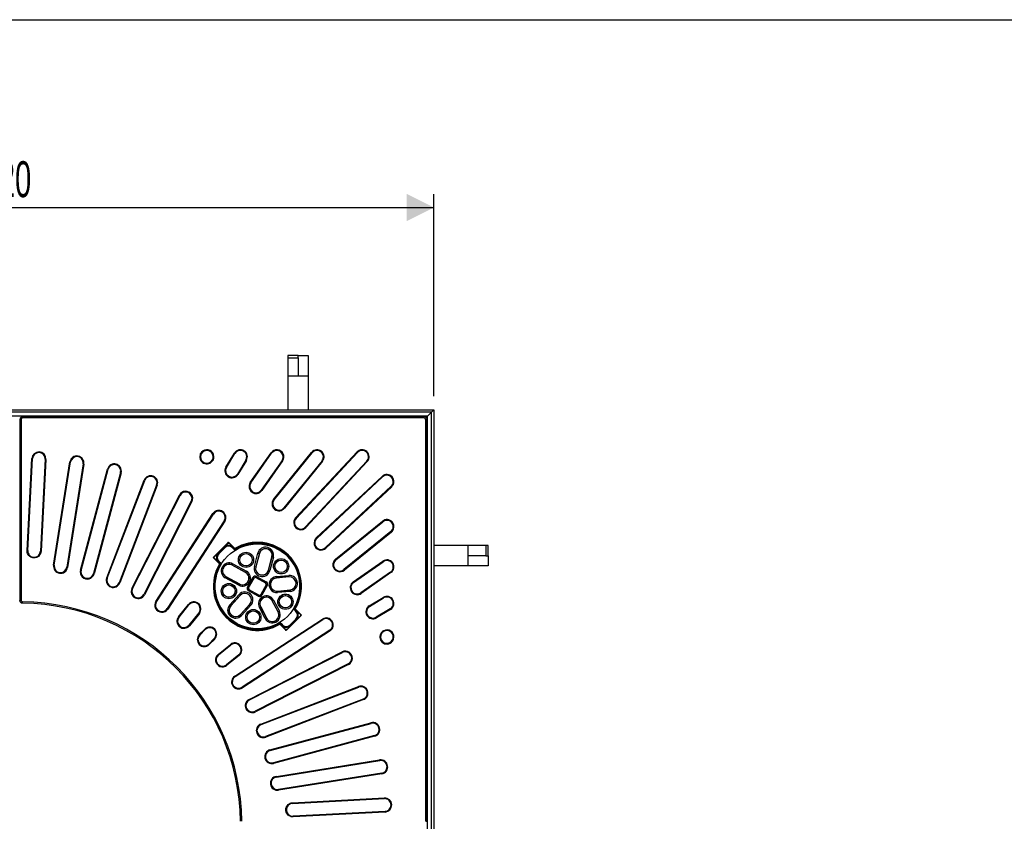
# Model space of a CAD drawing. Header units: millimetres. Extents: x 200 to 5740, y 200 to 4000.
# Tile 5 of 38: x 1630 to 3080, y 2820 to 4000. Entities that reach past the tile are written whole.
import ezdxf

# ---------------------------------------------------------------- set-up
doc = ezdxf.new("R2010")
doc.units = ezdxf.units.MM
doc.header["$LTSCALE"] = 20
doc.layers.add('FORMAT', color=7, linetype='Continuous')
doc.styles.add('SLDTEXTSTYLE0', font='TXT', dxfattribs={"width": 0.605})
doc.dimstyles.new('SLDDIMSTYLE0', dxfattribs={"dimtxt": 51.366374, "dimasz": 40, "dimexe": 0, "dimexo": 0.0625, "dimgap": 12.841593, "dimtad": 1, "dimrnd": 1e-09, "dimzin": 12, "dimdsep": 46, "dimtxsty": 'SLDTEXTSTYLE0', "dimsah": 1, "dimcen": 0.09, "dimadec": 0, "dimazin": 3, "dimtfac": 1, "dimtofl": 0, "dimtmove": 0, "dimatfit": 3, "dimfxl": 1, "dimfrac": 2, "dimtolj": 1, "dimtzin": 12, "dimarcsym": 0})

# ---------------------------------------------------------------- blocks, each defined once
blk = doc.blocks.new('_D')
at = {"layer": 'FORMAT'}
for p, q in [((1019.8, 3445.7), (1019.8, 3743.3)), ((2239.8, 3445.7), (2239.8, 3743.3)), ((1019.8, 3723.5), (2239.8, 3723.5))]:
    blk.add_line(p, q, dxfattribs=at)
for points in [[(1019.8, 3723.5), (1059.8, 3703.5), (1059.8, 3743.5)], [(2239.8, 3723.5), (2199.8, 3743.5), (2199.8, 3703.5)]]:
    blk.add_solid(points, dxfattribs=at)
at = {"layer": 'FORMAT', "insert": (1551.4, 3791.7), "char_height": 52.92, "attachment_point": 1, "style": 'SLDTEXTSTYLE0'}
blk.add_mtext('1220', dxfattribs=at)

msp = doc.modelspace()

# ---------------------------------------------------------------- linework, layer by layer
at = {"color": 7, "linetype": 'Continuous', "lineweight": 25}
for p, q in [((2024.752, 3505.904), (2024.752, 3502.353)), ((2039.752, 3505.904), (2024.752, 3505.904)), ((2024.752, 3502.353), (2024.752, 3475.904)), ((2024.752, 3502.353), (2039.752, 3502.353)), ((2039.752, 3502.353), (2039.752, 3505.904)), ((2039.752, 3505.904), (2054.752, 3505.904)), ((2039.752, 3502.353), (2039.752, 3475.904)), ((2054.752, 3505.904), (2054.752, 3475.904)), ((2024.752, 3475.904), (2039.752, 3475.904)), ((2024.752, 3475.904), (2024.752, 3425.904)), ((2039.752, 3475.904), (2054.752, 3475.904)), ((2054.752, 3475.904), (2054.752, 3425.904)), ((1019.752, 3425.904), (2239.752, 3425.904)), ((2236.252, 3422.404), (1023.252, 3422.404)), ((2230.252, 3416.404), (2236.252, 3422.404)), ((2236.252, 3422.404), (2230.252, 3416.404)), ((2236.252, 3422.404), (2239.752, 3425.904)), ((2239.752, 3425.904), (2236.252, 3422.404)), ((2236.252, 2209.404), (2236.252, 3422.404)), ((2239.752, 3425.904), (2239.752, 2205.904)), ((2230.252, 3416.404), (1029.252, 3416.404)), ((1629.935, 3411.729), (1629.935, 3145.052)), ((1631.935, 3411.729), (1631.935, 3145.052)), ((2225.577, 3415.721), (1633.927, 3415.721)), ((2225.577, 3413.721), (1633.927, 3413.721)), ((2227.569, 2820.079), (2227.569, 3411.729)), ((2228.39, 3414.542), (2230.252, 3416.404)), ((2229.569, 2820.079), (2229.569, 3411.729)), ((2230.252, 2215.404), (2230.252, 3416.404)), ((1629.569, 3390.904), (1629.935, 3390.904)), ((1640.505, 3218.676), (1647.595, 3353.957)), ((1641.499, 3218.543), (1648.593, 3353.905)), ((1667.25, 3352.927), (1660.161, 3217.645)), ((1668.249, 3352.875), (1661.159, 3217.593)), ((1895.997, 3361.217), (1896.064, 3361.349)), ((1896.888, 3360.763), (1896.955, 3360.895)), ((1913.601, 3352.413), (1913.534, 3352.281)), ((1914.492, 3351.959), (1914.425, 3351.827)), ((1933.387, 3341.316), (1945.803, 3361.98)), ((1934.244, 3340.801), (1946.66, 3361.465)), ((1962.675, 3351.843), (1950.259, 3331.179)), ((1963.532, 3351.328), (1951.116, 3330.664)), ((1969.298, 3318.856), (1999.918, 3362.585)), ((1970.118, 3318.282), (2000.737, 3362.012)), ((2016.041, 3351.296), (1985.422, 3307.566)), ((2016.86, 3350.722), (1986.241, 3306.993)), ((2003.556, 3293.945), (2059.606, 3363.162)), ((2004.333, 3293.316), (2060.383, 3362.532)), ((2074.902, 3350.775), (2018.852, 3281.558)), ((2075.68, 3350.146), (2019.629, 3280.929)), ((2035.991, 3266.705), (2126.446, 3363.706)), ((2036.723, 3266.023), (2127.178, 3363.024)), ((2140.841, 3350.283), (2050.386, 3253.282)), ((1679.648, 3197.041), (1703.739, 3349.145)), ((1680.636, 3196.884), (1704.727, 3348.988)), ((1723.179, 3346.066), (1699.088, 3193.962)), ((1724.167, 3345.909), (1700.076, 3193.805)), ((1719.214, 3189.737), (1759.072, 3338.49)), ((1720.18, 3189.478), (1760.038, 3338.231)), ((2141.573, 3349.601), (2051.118, 3252.6)), ((1778.084, 3333.396), (1738.226, 3184.643)), ((1779.05, 3333.137), (1739.192, 3184.384)), ((1757.801, 3178.338), (1812.989, 3322.109)), ((1758.734, 3177.98), (1813.923, 3321.751)), ((2066.448, 3237.269), (2163.449, 3327.724)), ((2067.13, 3236.538), (2164.131, 3326.993)), ((1831.364, 3315.056), (1776.176, 3171.284)), ((1832.298, 3314.697), (1777.109, 3170.926)), ((2176.873, 3313.329), (2079.872, 3222.874)), ((2177.555, 3312.598), (2080.554, 3222.143)), ((1794.984, 3162.968), (1864.898, 3300.183)), ((1795.875, 3162.514), (1865.789, 3299.729)), ((1882.436, 3291.247), (1812.521, 3154.032)), ((1883.327, 3290.793), (1813.412, 3153.578)), ((1830.357, 3143.795), (1914.231, 3272.95)), ((1831.195, 3143.251), (1915.07, 3272.406)), ((1930.738, 3262.231), (1846.864, 3133.075)), ((1931.577, 3261.686), (1847.703, 3132.531)), ((2094.777, 3205.781), (2163.994, 3261.831)), ((2095.407, 3205.003), (2164.623, 3261.054)), ((2176.381, 3246.535), (2107.164, 3190.484)), ((2177.01, 3245.758), (2107.793, 3189.707)), ((1914.817, 3208.33), (1937.326, 3230.839)), ((1931.69, 3223.795), (1921.861, 3213.965)), ((1922.931, 3213.965), (1931.69, 3222.725)), ((1922.98, 3213.987), (1931.669, 3222.676)), ((1931.69, 3222.725), (1931.69, 3223.795)), ((1936.14, 3229.357), (1937.326, 3230.839)), ((1936.14, 3229.357), (1938.511, 3229.357)), ((1937.326, 3230.839), (1938.511, 3229.357)), ((1937.326, 3230.839), (1946.568, 3221.597)), ((1945.864, 3220.893), (1942.961, 3223.795)), ((1942.961, 3223.795), (1942.961, 3222.725)), ((1942.983, 3222.676), (1946.706, 3218.953)), ((1945.864, 3220.893), (1946.568, 3221.597)), ((1947.071, 3220.753), (1946.568, 3221.597)), ((2289.752, 3225.904), (2239.752, 3225.904)), ((2289.752, 3225.904), (2289.752, 3210.904)), ((2316.202, 3225.904), (2289.752, 3225.904)), ((2316.202, 3225.904), (2316.202, 3210.904)), ((2319.752, 3225.904), (2316.202, 3225.904)), ((2319.752, 3210.904), (2319.752, 3225.904)), ((1914.817, 3208.33), (1916.299, 3209.516)), ((1916.299, 3207.144), (1914.817, 3208.33)), ((1924.059, 3199.088), (1914.817, 3208.33)), ((1916.299, 3207.144), (1916.299, 3209.516)), ((1921.861, 3213.965), (1922.931, 3213.965)), ((1975.323, 3195.111), (1980.529, 3214.827)), ((1982.444, 3214.321), (1977.238, 3194.605)), ((1982.617, 3214.275), (1977.412, 3194.559)), ((1980.529, 3214.827), (1982.444, 3214.321)), ((1982.617, 3214.275), (1982.444, 3214.321)), ((1995.934, 3189.669), (2001.139, 3209.385)), ((1996.107, 3189.623), (2001.313, 3209.339)), ((2003.228, 3208.833), (1998.022, 3189.117)), ((2001.139, 3209.385), (2001.313, 3209.339)), ((2001.313, 3209.339), (2003.228, 3208.833)), ((2316.202, 3210.904), (2289.752, 3210.904)), ((2289.752, 3210.904), (2289.752, 3195.904)), ((2316.202, 3210.904), (2319.752, 3210.904)), ((2319.752, 3210.904), (2319.752, 3195.904)), ((1921.861, 3202.695), (1924.763, 3199.792)), ((1922.931, 3202.695), (1921.861, 3202.695)), ((1926.703, 3198.95), (1922.98, 3202.673)), ((1924.763, 3199.792), (1924.059, 3199.088)), ((1924.059, 3199.088), (1924.903, 3198.585)), ((1942.678, 3197.105), (1942.764, 3197.263)), ((1962.417, 3186.306), (1942.678, 3197.105)), ((1942.764, 3197.263), (1943.715, 3199)), ((1962.503, 3186.463), (1942.764, 3197.263)), ((1943.715, 3199), (1963.454, 3188.201)), ((1975.323, 3195.111), (1977.238, 3194.605)), ((1977.412, 3194.559), (1977.238, 3194.605)), ((2120.841, 3172.392), (2164.571, 3203.012)), ((2121.415, 3171.573), (2165.144, 3202.193)), ((2289.752, 3195.904), (2239.752, 3195.904)), ((2319.752, 3195.904), (2289.752, 3195.904)), ((1933.397, 3180.141), (1932.447, 3178.404)), ((1952.186, 3167.605), (1932.447, 3178.404)), ((1933.484, 3180.299), (1933.397, 3180.141)), ((1933.397, 3180.141), (1953.136, 3169.342)), ((1933.484, 3180.299), (1953.223, 3169.5)), ((1962.417, 3186.306), (1962.503, 3186.463)), ((1963.454, 3188.201), (1962.503, 3186.463)), ((1965.13, 3164.559), (1972.999, 3178.943)), ((1966.884, 3163.599), (1974.754, 3177.983)), ((1977.447, 3178.771), (1991.831, 3170.902)), ((1978.407, 3180.526), (1992.791, 3172.657)), ((1995.934, 3189.669), (1996.107, 3189.623)), ((1996.107, 3189.623), (1998.022, 3189.117)), ((2007.454, 3180.192), (2026.004, 3181.868)), ((2007.454, 3180.192), (2007.632, 3178.22)), ((2026.182, 3179.895), (2007.632, 3178.22)), ((2007.648, 3178.041), (2007.632, 3178.22)), ((2026.198, 3179.716), (2007.648, 3178.041)), ((2026.182, 3179.895), (2026.004, 3181.868)), ((2026.198, 3179.716), (2026.182, 3179.895)), ((2175.86, 3186.889), (2132.131, 3156.269)), ((2176.434, 3186.07), (2132.704, 3155.45)), ((1952.186, 3167.605), (1953.136, 3169.342)), ((1953.223, 3169.5), (1953.136, 3169.342)), ((1992.62, 3168.208), (1984.751, 3153.825)), ((1994.374, 3167.248), (1986.505, 3152.865)), ((1938.971, 3138.867), (1952.768, 3153.883)), ((1954.226, 3152.543), (1940.43, 3137.527)), ((1954.358, 3152.422), (1940.562, 3137.405)), ((1952.768, 3153.883), (1954.226, 3152.543)), ((1954.358, 3152.422), (1954.226, 3152.543)), ((1981.097, 3151.281), (1966.713, 3159.151)), ((1982.057, 3153.036), (1967.673, 3160.905)), ((2009.372, 3158.962), (2027.921, 3160.637)), ((2009.372, 3158.962), (2009.388, 3158.783)), ((2009.388, 3158.783), (2027.937, 3160.458)), ((2009.566, 3156.81), (2009.388, 3158.783)), ((2028.115, 3158.486), (2009.566, 3156.81)), ((2027.921, 3160.637), (2027.937, 3160.458)), ((2027.937, 3160.458), (2028.115, 3158.486)), ((2144.512, 3137.267), (2165.176, 3149.683)), ((2145.027, 3136.41), (2165.691, 3148.826)), ((1633.877, 3141.068), (1633.902, 3143.06)), ((1863.532, 3121.03), (1878.205, 3139.15)), ((1864.309, 3120.401), (1878.982, 3138.521)), ((1938.971, 3138.867), (1940.43, 3137.527)), ((1940.562, 3137.405), (1940.43, 3137.527)), ((1954.669, 3124.445), (1968.465, 3139.461)), ((1954.801, 3124.323), (1968.597, 3139.339)), ((1970.056, 3137.999), (1956.26, 3122.983)), ((1968.465, 3139.461), (1968.597, 3139.339)), ((1968.597, 3139.339), (1970.056, 3137.999)), ((1982.658, 3134.87), (1984.416, 3135.783)), ((1991.251, 3118.345), (1982.658, 3134.87)), ((1984.575, 3135.866), (1984.416, 3135.783)), ((1984.416, 3135.783), (1993.008, 3119.259)), ((1984.575, 3135.866), (1993.167, 3119.342)), ((2001.571, 3144.704), (2001.731, 3144.787)), ((2010.164, 3128.179), (2001.571, 3144.704)), ((2003.488, 3145.701), (2001.731, 3144.787)), ((2010.323, 3128.262), (2001.731, 3144.787)), ((2003.488, 3145.701), (2012.08, 3129.176)), ((2032.801, 3132.858), (2036.525, 3129.134)), ((2034.601, 3133.223), (2035.445, 3132.72)), ((2035.445, 3132.72), (2034.741, 3132.015)), ((2035.445, 3132.72), (2044.688, 3123.477)), ((2175.313, 3132.812), (2154.649, 3120.396)), ((1893.501, 3126.763), (1878.828, 3108.643)), ((1894.278, 3126.134), (1879.605, 3108.014)), ((1946.379, 3033.854), (2075.534, 3117.729)), ((1954.669, 3124.445), (1954.801, 3124.323)), ((1954.801, 3124.323), (1956.26, 3122.983)), ((1993.008, 3119.259), (1991.251, 3118.345)), ((1993.167, 3119.342), (1993.008, 3119.259)), ((2010.164, 3128.179), (2010.323, 3128.262)), ((2010.323, 3128.262), (2012.08, 3129.176)), ((2044.688, 3123.477), (2022.178, 3100.968)), ((2027.814, 3108.012), (2037.643, 3117.842)), ((2036.573, 3117.842), (2027.814, 3109.083)), ((2036.525, 3117.82), (2027.835, 3109.131)), ((2037.643, 3129.113), (2034.741, 3132.015)), ((2036.573, 3129.113), (2037.643, 3129.113)), ((2037.643, 3117.842), (2036.573, 3117.842)), ((2043.205, 3124.663), (2043.205, 3122.292)), ((2043.205, 3124.663), (2044.688, 3123.477)), ((2044.688, 3123.477), (2043.205, 3122.292)), ((2175.828, 3131.955), (2155.165, 3119.539)), ((1946.924, 3033.016), (2076.079, 3116.89)), ((2012.936, 3110.211), (2012.433, 3111.055)), ((2016.522, 3109.131), (2012.798, 3112.855)), ((2012.936, 3110.211), (2013.641, 3110.915)), ((2022.178, 3100.968), (2012.936, 3110.211)), ((2013.641, 3110.915), (2016.543, 3108.012)), ((2016.543, 3108.012), (2016.543, 3109.083)), ((2027.814, 3109.083), (2027.814, 3108.012)), ((1894.145, 3094.922), (1902.259, 3103.036)), ((1894.853, 3094.215), (1902.966, 3102.329)), ((1916.177, 3089.118), (1908.063, 3081.004)), ((2086.254, 3101.221), (1957.099, 3017.347)), ((2086.799, 3100.383), (1957.644, 3016.508)), ((2022.178, 3100.968), (2020.993, 3102.45)), ((2023.364, 3102.45), (2020.993, 3102.45)), ((2023.364, 3102.45), (2022.178, 3100.968)), ((2165.675, 3100.577), (2165.807, 3100.644)), ((2166.129, 3099.686), (2166.261, 3099.753)), ((1916.884, 3088.411), (1908.77, 3080.297)), ((1921.862, 3065.757), (1939.982, 3080.43)), ((1922.492, 3064.98), (1940.612, 3079.653)), ((2174.743, 3083.106), (2174.611, 3083.039)), ((2175.197, 3082.215), (2175.065, 3082.148)), ((1952.369, 3065.134), (1934.249, 3050.461)), ((1952.998, 3064.357), (1934.878, 3049.683)), ((1967.426, 2999.564), (2104.641, 3069.478)), ((1967.88, 2998.673), (2105.095, 3068.587)), ((2113.577, 3051.941), (1976.362, 2982.026)), ((2114.031, 3051.05), (1976.816, 2981.135)), ((1984.774, 2963.261), (2128.546, 3018.45)), ((1985.133, 2962.327), (2128.904, 3017.516)), ((2135.599, 3000.074), (1991.828, 2944.886)), ((2135.958, 2999.141), (1992.186, 2943.952)), ((1998.233, 2925.344), (2146.985, 2965.202)), ((1998.491, 2924.378), (2147.244, 2964.236)), ((2152.079, 2946.19), (2003.327, 2906.332)), ((2152.338, 2945.224), (2003.586, 2905.366)), ((2007.654, 2886.228), (2159.758, 2910.319)), ((2007.81, 2885.24), (2159.914, 2909.331)), ((2162.837, 2890.878), (2010.733, 2866.787)), ((2162.993, 2889.891), (2010.889, 2865.8)), ((2031.361, 2846.305), (2166.776, 2853.402)), ((2031.441, 2847.311), (2166.723, 2854.401)), ((2167.753, 2834.745), (2032.472, 2827.655)), ((2167.806, 2833.746), (2032.524, 2826.657))]:
    msp.add_line(p, q, dxfattribs=at)
at = {"color": 8, "linetype": 'Continuous', "lineweight": 25}
for p, q in [((1629.935, 3411.729), (1631.935, 3411.729)), ((1633.927, 3413.721), (1633.927, 3415.721)), ((2225.577, 3413.721), (2225.577, 3415.721)), ((2227.569, 3411.729), (2229.569, 3411.729)), ((1629.569, 3394.872), (1629.935, 3394.872)), ((1647.595, 3353.957), (1648.593, 3353.905)), ((1667.25, 3352.927), (1668.249, 3352.875)), ((1896.888, 3360.763), (1895.997, 3361.217)), ((1896.955, 3360.895), (1896.064, 3361.349)), ((1914.425, 3351.827), (1913.534, 3352.281)), ((1914.492, 3351.959), (1913.601, 3352.413)), ((1946.66, 3361.465), (1945.803, 3361.98)), ((1963.532, 3351.328), (1962.675, 3351.843)), ((2000.737, 3362.012), (1999.918, 3362.585)), ((2016.86, 3350.722), (2016.041, 3351.296)), ((2060.383, 3362.532), (2059.606, 3363.162)), ((2075.68, 3350.146), (2074.902, 3350.775)), ((2127.178, 3363.024), (2126.446, 3363.706)), ((2141.573, 3349.601), (2140.841, 3350.283)), ((1704.727, 3348.988), (1703.739, 3349.145)), ((1723.179, 3346.066), (1724.167, 3345.909)), ((1760.038, 3338.231), (1759.072, 3338.49)), ((1934.244, 3340.801), (1933.387, 3341.316)), ((1778.084, 3333.396), (1779.05, 3333.137)), ((1813.923, 3321.751), (1812.989, 3322.109)), ((1951.116, 3330.664), (1950.259, 3331.179)), ((2164.131, 3326.993), (2163.449, 3327.724)), ((1831.364, 3315.056), (1832.298, 3314.697)), ((1970.118, 3318.282), (1969.298, 3318.856)), ((1986.241, 3306.993), (1985.422, 3307.566)), ((2176.873, 3313.329), (2177.555, 3312.598)), ((1865.789, 3299.729), (1864.898, 3300.183)), ((2004.333, 3293.316), (2003.556, 3293.945)), ((1882.436, 3291.247), (1883.327, 3290.793)), ((2019.629, 3280.929), (2018.852, 3281.558)), ((1915.07, 3272.406), (1914.231, 3272.95)), ((2036.723, 3266.023), (2035.991, 3266.705)), ((1930.738, 3262.231), (1931.577, 3261.686)), ((2051.118, 3252.6), (2050.386, 3253.282)), ((2164.623, 3261.054), (2163.994, 3261.831)), ((2066.448, 3237.269), (2067.13, 3236.538)), ((2176.381, 3246.535), (2177.01, 3245.758)), ((1931.669, 3222.676), (1931.69, 3222.725)), ((1942.961, 3222.725), (1946.723, 3218.963)), ((1942.961, 3222.725), (1942.983, 3222.676)), ((2080.554, 3222.143), (2079.872, 3222.874)), ((1660.161, 3217.645), (1661.159, 3217.593)), ((1922.931, 3213.965), (1922.98, 3213.987)), ((2094.777, 3205.781), (2095.407, 3205.003)), ((1679.648, 3197.041), (1680.636, 3196.884)), ((1700.076, 3193.805), (1699.088, 3193.962)), ((1926.693, 3198.933), (1922.931, 3202.695)), ((1922.98, 3202.673), (1922.931, 3202.695)), ((2107.793, 3189.707), (2107.164, 3190.484)), ((2165.144, 3202.193), (2164.571, 3203.012)), ((1719.214, 3189.737), (1720.18, 3189.478)), ((1739.192, 3184.384), (1738.226, 3184.643)), ((1757.801, 3178.338), (1758.734, 3177.98)), ((1974.754, 3177.983), (1972.999, 3178.943)), ((1978.407, 3180.526), (1977.447, 3178.771)), ((2175.86, 3186.889), (2176.434, 3186.07)), ((1777.109, 3170.926), (1776.176, 3171.284)), ((1794.984, 3162.968), (1795.875, 3162.514)), ((1966.884, 3163.599), (1965.13, 3164.559)), ((1992.791, 3172.657), (1991.831, 3170.902)), ((1994.374, 3167.248), (1992.62, 3168.208)), ((2120.841, 3172.392), (2121.415, 3171.573)), ((1813.412, 3153.578), (1812.521, 3154.032)), ((1967.673, 3160.905), (1966.713, 3159.151)), ((1982.057, 3153.036), (1981.097, 3151.281)), ((1986.505, 3152.865), (1984.751, 3153.825)), ((2132.704, 3155.45), (2132.131, 3156.269)), ((2165.691, 3148.826), (2165.176, 3149.683)), ((1629.935, 3145.052), (1631.935, 3145.052)), ((1830.357, 3143.795), (1831.195, 3143.251)), ((1847.703, 3132.531), (1846.864, 3133.075)), ((1878.982, 3138.521), (1878.205, 3139.15)), ((2032.811, 3132.874), (2036.573, 3129.113)), ((2144.512, 3137.267), (2145.027, 3136.41)), ((2175.313, 3132.812), (2175.828, 3131.955)), ((1863.532, 3121.03), (1864.309, 3120.401)), ((1893.501, 3126.763), (1894.278, 3126.134)), ((2036.525, 3129.134), (2036.573, 3129.113)), ((2036.573, 3117.842), (2036.525, 3117.82)), ((2076.079, 3116.89), (2075.534, 3117.729)), ((2155.165, 3119.539), (2154.649, 3120.396)), ((1879.605, 3108.014), (1878.828, 3108.643)), ((2016.543, 3109.083), (2012.782, 3112.844)), ((2016.543, 3109.083), (2016.522, 3109.131)), ((2027.835, 3109.131), (2027.814, 3109.083)), ((1894.145, 3094.922), (1894.853, 3094.215)), ((1902.966, 3102.329), (1902.259, 3103.036)), ((1916.177, 3089.118), (1916.884, 3088.411)), ((2086.254, 3101.221), (2086.799, 3100.383)), ((2165.675, 3100.577), (2166.129, 3099.686)), ((2166.261, 3099.753), (2165.807, 3100.644)), ((1908.77, 3080.297), (1908.063, 3081.004)), ((1940.612, 3079.653), (1939.982, 3080.43)), ((2175.065, 3082.148), (2174.611, 3083.039)), ((2174.743, 3083.106), (2175.197, 3082.215)), ((1921.862, 3065.757), (1922.492, 3064.98)), ((1952.369, 3065.134), (1952.998, 3064.357)), ((2105.095, 3068.587), (2104.641, 3069.478)), ((1934.878, 3049.683), (1934.249, 3050.461)), ((2113.577, 3051.941), (2114.031, 3051.05)), ((1946.379, 3033.854), (1946.924, 3033.016)), ((1957.644, 3016.508), (1957.099, 3017.347)), ((2128.904, 3017.516), (2128.546, 3018.45)), ((1967.426, 2999.564), (1967.88, 2998.673)), ((2135.599, 3000.074), (2135.958, 2999.141)), ((1976.816, 2981.135), (1976.362, 2982.026)), ((1984.774, 2963.261), (1985.133, 2962.327)), ((2147.244, 2964.236), (2146.985, 2965.202)), ((1992.186, 2943.952), (1991.828, 2944.886)), ((2152.079, 2946.19), (2152.338, 2945.224)), ((1998.233, 2925.344), (1998.491, 2924.378)), ((2003.586, 2905.366), (2003.327, 2906.332)), ((2159.914, 2909.331), (2159.758, 2910.319)), ((2007.654, 2886.228), (2007.81, 2885.24)), ((2162.837, 2890.878), (2162.993, 2889.891)), ((2010.889, 2865.8), (2010.733, 2866.787)), ((2166.723, 2854.401), (2166.776, 2853.402)), ((2167.753, 2834.745), (2167.806, 2833.746)), ((2032.472, 2827.655), (2032.524, 2826.657)), ((2227.569, 2820.079), (2229.569, 2820.079))]:
    msp.add_line(p, q, dxfattribs=at)
at = {"color": 7, "linetype": 'Continuous', "lineweight": 25, "flags": 128}
for points in [[(1946.241, 3219.727), (1946.054, 3220.304), (1945.864, 3220.893)], [(1947.071, 3220.753), (1947.189, 3220.394), (1947.452, 3219.589)], [(1924.763, 3199.792), (1925.352, 3199.602), (1925.929, 3199.415)], [(1926.067, 3198.203), (1925.708, 3198.321), (1924.903, 3198.585)], [(2033.437, 3133.604), (2033.796, 3133.486), (2034.601, 3133.223)], [(2034.741, 3132.015), (2034.152, 3132.206), (2033.575, 3132.393)], [(2012.433, 3111.055), (2012.316, 3111.414), (2012.052, 3112.218)], [(2013.263, 3112.081), (2013.45, 3111.504), (2013.641, 3110.915)]]:
    msp.add_lwpolyline(points, dxfattribs=at)
at = {"color": 7, "linetype": 'Continuous', "lineweight": 25}
for centre, radius in [((1979.752, 3165.904), 62.5), ((1962.965, 3204.953), 11.239), ((1962.965, 3204.953), 9.258), ((1962.965, 3204.953), 9.078), ((2014.628, 3195.36), 11.239), ((2014.628, 3195.36), 9.258), ((2014.628, 3195.36), 9.078), ((1937.815, 3158.983), 11.239), ((1937.815, 3158.983), 9.258), ((1937.815, 3158.983), 9.078), ((2021.023, 3143.325), 11.239), ((2021.023, 3143.325), 9.258), ((2021.023, 3143.325), 9.078), ((1973.753, 3120.649), 11.239), ((1973.753, 3120.649), 9.258), ((1973.753, 3120.649), 9.078)]:
    msp.add_circle(centre, radius, dxfattribs=at)
for centre, radius, start, end in [((1905.278, 3356.654), 10.341, 333, 153), ((1905.278, 3356.654), 9.341, 0, 153), ((1954.667, 3356.654), 10.341, 329, 149), ((1954.667, 3356.654), 9.341, 0, 149), ((2008.389, 3356.654), 10.341, 325, 145), ((2008.389, 3356.654), 9.341, 0, 145), ((2067.643, 3356.654), 10.341, 321, 141), ((2067.643, 3356.654), 9.341, 0, 141), ((2134.01, 3356.654), 10.341, 317, 137), ((2134.01, 3356.654), 9.341, 0, 137), ((1657.922, 3353.416), 10.341, 357, 177), ((1657.922, 3353.416), 9.341, 0, 177), ((1657.922, 3353.416), 9.341, 357, 0), ((1713.953, 3347.527), 10.341, 351, 171), ((1713.953, 3347.527), 9.341, 0, 171), ((1905.211, 3356.522), 10.341, 153, 333), ((1905.211, 3356.522), 9.345, 153, 333), ((1905.278, 3356.654), 9.341, 333, 0), ((1954.667, 3356.654), 9.341, 329, 0), ((2008.389, 3356.654), 9.341, 325, 0), ((2067.643, 3356.654), 9.341, 321, 0), ((2134.01, 3356.654), 9.341, 317, 0), ((1713.953, 3347.527), 9.341, 351, 0), ((1769.061, 3335.813), 10.341, 345, 165), ((1769.061, 3335.813), 9.341, 360, 165), ((1769.061, 3335.813), 9.341, 345, 360), ((1942.251, 3335.99), 10.341, 149, 329), ((1942.251, 3335.99), 9.345, 149, 329), ((1822.644, 3318.403), 10.341, 339, 159), ((1822.644, 3318.403), 9.341, 0, 159), ((2170.502, 3320.161), 10.341, 313, 133), ((2170.502, 3320.161), 9.341, 0, 133), ((1822.644, 3318.403), 9.341, 339, 0), ((1977.77, 3312.924), 10.341, 145, 325), ((1977.77, 3312.924), 9.345, 145, 325), ((2170.502, 3320.161), 9.341, 313, 0), ((1874.112, 3295.488), 10.341, 333, 153), ((1874.112, 3295.488), 9.341, 0, 153), ((1874.112, 3295.488), 9.341, 333, 0), ((2011.592, 3287.437), 10.341, 141, 321), ((2011.592, 3287.437), 9.345, 141, 321), ((1922.904, 3267.318), 10.341, 327, 147), ((1922.904, 3267.318), 9.341, 360, 147), ((1922.904, 3267.318), 9.341, 327, 360), ((2043.555, 3259.653), 10.341, 137, 317), ((2043.555, 3259.653), 9.345, 137, 317), ((2170.502, 3253.794), 10.341, 309, 129), ((2170.502, 3253.794), 9.341, 0, 129), ((2170.502, 3253.794), 9.341, 309, 0), ((2073.501, 3229.706), 10.341, 133, 313), ((2073.501, 3229.706), 9.345, 133, 313), ((1937.326, 3216.988), 8.041, 45.508126, 134.491874), ((1937.326, 3217.019), 8, 91.455978, 134.762887), ((1937.326, 3217.019), 8, 45.46123, 91.455978), ((1946.56, 3221.619), 1.006, 226.214456, 300.564719), ((1946.937, 3220.453), 1.006, 226.217685, 300.802212), ((1979.752, 3165.904), 64.83, 329.211917, 120.788083), ((1979.752, 3165.904), 63.847, 329.211917, 120.788083), ((1979.752, 3165.904), 62.653, 328.966834, 121.033166), ((1991.878, 3211.83), 11.739, 345.209366, 165.209366), ((1991.878, 3211.83), 9.758, 345.209366, 165.209366), ((1991.878, 3211.83), 9.578, 345.209366, 165.209366), ((1928.667, 3208.33), 8.041, 135.508126, 224.491874), ((1928.636, 3208.33), 8, 135.46123, 181.455978), ((1928.636, 3208.33), 8, 181.455978, 224.762887), ((2101.285, 3197.744), 10.341, 129, 309), ((2101.285, 3197.744), 9.345, 129, 309), ((2170.502, 3194.541), 10.341, 305, 125), ((1689.862, 3195.423), 10.341, 171, 351), ((1689.862, 3195.423), 9.345, 171, 351), ((1979.752, 3165.904), 64.83, 149.211917, 300.788083), ((1979.752, 3165.904), 63.847, 149.211917, 300.788083), ((1979.752, 3165.904), 62.653, 148.966834, 301.033166), ((1924.037, 3199.096), 1.006, 329.435281, 43.785544), ((1925.203, 3198.719), 1.006, 329.197788, 43.782315), ((1938.081, 3188.702), 11.739, 61.317132, 241.317132), ((1938.081, 3188.702), 9.758, 61.317132, 241.317132), ((1938.081, 3188.702), 9.578, 61.317132, 241.317132), ((1986.673, 3192.114), 11.739, 165.209366, 345.209366), ((1986.673, 3192.114), 9.758, 165.209366, 345.209366), ((1986.673, 3192.114), 9.578, 165.209366, 345.209366), ((2170.502, 3194.541), 9.341, 0, 125), ((2170.502, 3194.541), 9.341, 305, 0), ((1729.203, 3187.061), 10.341, 165, 345), ((1729.203, 3187.061), 9.345, 165, 345), ((1767.455, 3174.632), 10.341, 159, 339), ((1767.455, 3174.632), 9.345, 159, 339), ((1957.82, 3177.903), 11.739, 241.317132, 61.317132), ((1957.82, 3177.903), 9.758, 241.317132, 61.317132), ((1957.82, 3177.903), 9.578, 241.317132, 61.317132), ((2008.51, 3168.501), 11.739, 95.160952, 275.160952), ((2008.51, 3168.501), 9.758, 95.160952, 275.160952), ((2008.51, 3168.501), 9.578, 95.160952, 275.160952), ((2027.06, 3170.177), 11.739, 275.160952, 95.160952), ((2027.06, 3170.177), 9.758, 275.160952, 95.160952), ((2027.06, 3170.177), 9.578, 275.160952, 95.160952), ((1804.198, 3158.273), 10.341, 153, 333), ((1804.198, 3158.273), 9.345, 153, 333), ((2126.773, 3163.921), 10.341, 125, 305), ((2126.773, 3163.921), 9.345, 125, 305), ((1961.412, 3145.941), 11.739, 317.424898, 137.424898), ((1961.412, 3145.941), 9.758, 317.424898, 137.424898), ((1961.412, 3145.941), 9.578, 317.424898, 137.424898), ((1993.073, 3140.285), 11.739, 27.473312, 207.473312), ((1993.073, 3140.285), 9.758, 27.473312, 207.473312), ((1993.073, 3140.285), 9.578, 27.473312, 207.473312), ((2170.502, 3140.819), 10.341, 301, 121), ((2170.502, 3140.819), 9.341, 0, 121), ((1629.752, 2815.904), 325.183, 0.726716, 89.273284), ((1629.752, 2815.904), 327.183, 0.726716, 89.273284), ((1839.03, 3138.163), 10.341, 147, 327), ((1839.03, 3138.163), 9.345, 147, 327), ((1886.242, 3132.642), 10.341, 321, 141), ((1886.242, 3132.642), 9.341, 0, 141), ((1886.242, 3132.642), 9.341, 321, 0), ((1947.616, 3130.925), 11.739, 137.424898, 317.424898), ((1947.616, 3130.925), 9.758, 137.424898, 317.424898), ((1947.616, 3130.925), 9.578, 137.424898, 317.424898), ((2034.301, 3133.089), 1.006, 149.197788, 223.782315), ((2035.467, 3132.711), 1.006, 149.435281, 223.785544), ((2149.838, 3128.403), 10.341, 121, 301), ((2149.838, 3128.403), 9.345, 121, 301), ((2170.502, 3140.819), 9.341, 301, 0), ((1871.568, 3114.522), 10.341, 141, 321), ((1871.568, 3114.522), 9.345, 141, 321), ((2001.666, 3123.76), 11.739, 207.473312, 27.473312), ((2001.666, 3123.76), 9.758, 207.473312, 27.473312), ((2001.666, 3123.76), 9.578, 207.473312, 27.473312), ((2030.868, 3123.477), 8, 1.455978, 44.762887), ((2030.868, 3123.477), 8, 315.46123, 1.455978), ((2030.837, 3123.477), 8.041, 315.508126, 44.491874), ((2081.167, 3109.056), 10.341, 303, 123), ((2081.167, 3109.056), 9.341, 0, 123), ((1909.572, 3095.723), 10.341, 315, 135), ((1909.572, 3095.723), 9.341, 0, 135), ((2012.567, 3111.354), 1.006, 46.217685, 120.802212), ((2012.945, 3110.189), 1.006, 46.214456, 120.564719), ((2022.178, 3114.819), 8.041, 225.508126, 314.491874), ((2022.178, 3114.788), 8, 225.46123, 271.455978), ((2022.178, 3114.788), 8, 271.455978, 314.762887), ((2081.167, 3109.056), 9.341, 303, 0), ((1901.458, 3087.61), 10.341, 135, 315), ((1901.458, 3087.61), 9.345, 135, 315), ((1909.572, 3095.723), 9.341, 315, 0), ((2170.37, 3091.362), 10.341, 117, 297), ((2170.37, 3091.362), 9.345, 117, 297), ((2170.502, 3091.43), 10.341, 297, 117), ((2170.502, 3091.43), 9.341, 0, 117), ((2170.502, 3091.43), 9.341, 297, 0), ((1946.49, 3072.393), 10.341, 309, 129), ((1946.49, 3072.393), 9.341, 0, 129), ((1928.37, 3057.72), 10.341, 129, 309), ((1928.37, 3057.72), 9.345, 129, 309), ((1946.49, 3072.393), 9.341, 309, 0), ((2109.336, 3060.264), 10.341, 297, 117), ((2109.336, 3060.264), 9.341, 0, 117), ((2109.336, 3060.264), 9.341, 297, 0), ((1952.011, 3025.181), 10.341, 123, 303), ((1952.011, 3025.181), 9.345, 123, 303), ((2132.252, 3008.795), 10.341, 291, 111), ((2132.252, 3008.795), 9.341, 0, 111), ((2132.252, 3008.795), 9.341, 291, 0), ((1972.121, 2990.35), 10.341, 117, 297), ((1972.121, 2990.35), 9.345, 117, 297), ((1988.48, 2953.607), 10.341, 111, 291), ((1988.48, 2953.607), 9.345, 111, 291), ((2149.662, 2955.213), 10.341, 285, 105), ((2149.662, 2955.213), 9.341, 0, 105), ((2149.662, 2955.213), 9.341, 285, 0), ((2000.909, 2915.355), 10.341, 105, 285), ((2000.909, 2915.355), 9.345, 105, 285), ((2161.375, 2900.105), 10.341, 279, 99), ((2161.375, 2900.105), 9.341, 0, 99), ((2009.271, 2876.014), 10.341, 99, 279), ((2161.375, 2900.105), 9.341, 279, 0), ((2009.271, 2876.014), 9.345, 99, 279), ((2167.264, 2844.074), 10.341, 273, 93), ((2167.264, 2844.074), 9.341, 0, 93), ((2167.264, 2844.074), 9.341, 273, 0)]:
    msp.add_arc(centre, radius, start, end, dxfattribs=at)
for centre, major_axis, ratio, start_param, end_param in [((1633.942, 3411.713), (2.829, -2.829), 0.99997115, 2.35999259, 3.92319272), ((1633.942, 3411.713), (-1.425, 1.425), 0.99243251, 5.50158524, 7.06478537), ((2225.562, 3411.713), (2.829, 2.829), 0.99997115, 5.50158524, 7.06478537), ((2225.562, 3411.713), (1.425, 1.425), 0.99243251, 5.50158524, 7.06478537), ((1976.507, 3176.989), (-1.132, 3.868), 0.99243251, 5.50158524, 7.06478537), ((1976.507, 3176.989), (-0.575, 1.963), 0.97769116, 5.50158524, 7.06478537), ((1968.667, 3162.659), (-3.868, -1.132), 0.99243251, 5.50158524, 7.06478537), ((1968.667, 3162.659), (1.963, 0.575), 0.97769116, 2.35999259, 3.92319272), ((1990.837, 3169.149), (1.963, 0.575), 0.97769116, 5.50158524, 7.06478537), ((1990.837, 3169.149), (3.868, 1.132), 0.99243251, 5.50158524, 7.06478537), ((1982.997, 3154.819), (1.132, -3.868), 0.99243251, 5.50158524, 7.06478537), ((1982.997, 3154.819), (-0.575, 1.963), 0.97769116, 2.35999259, 3.92319272)]:
    msp.add_ellipse(centre, major_axis=major_axis, ratio=ratio, start_param=start_param, end_param=end_param, dxfattribs=at)
for points, knots in [([(1931.69, 3223.795), (1931.701, 3223.809), (1931.726, 3223.84), (1931.932, 3224.097), (1932.244, 3224.487), (1932.625, 3224.964), (1933.154, 3225.625), (1933.816, 3226.452), (1934.534, 3227.35), (1935.266, 3228.264), (1935.781, 3228.908), (1936.14, 3229.357)], [0, 0, 0, 0, 0.01047235, 0.02359341, 0.15882425, 0.21617858, 0.2825328, 0.51349854, 0.65776934, 0.7612846, 1, 1, 1, 1]), ([(1938.511, 3229.357), (1938.871, 3228.908), (1939.603, 3227.993), (1940.681, 3226.645), (1941.628, 3225.462), (1942.313, 3224.606), (1942.688, 3224.136), (1942.872, 3223.907), (1942.934, 3223.829), (1942.961, 3223.795)], [0, 0, 0, 0, 0.23866539, 0.48639121, 0.71730857, 0.87093361, 0.94551372, 0.97651426, 1, 1, 1, 1]), ([(1661.159, 3217.593), (1660.984, 3216.438), (1660.634, 3214.127), (1658.692, 3211.129), (1655.947, 3208.916), (1652.604, 3207.744), (1649.069, 3207.743), (1645.73, 3208.911), (1642.964, 3211.12), (1641.093, 3214.118), (1640.468, 3216.79), (1640.498, 3218.312), (1640.505, 3218.676)], [0, 0, 0, 0, 0.10738177, 0.21476909, 0.32213582, 0.42949086, 0.53673848, 0.64408483, 0.75140344, 0.85883195, 0.96630661, 1, 1, 1, 1]), ([(1641.5, 3218.623), (1641.5, 3218.623), (1641.482, 3218.296), (1641.482, 3216.919), (1642.023, 3214.504), (1643.72, 3211.793), (1646.219, 3209.794), (1649.238, 3208.738), (1652.436, 3208.739), (1655.453, 3209.799), (1657.95, 3211.801), (1659.643, 3214.512), (1660.11, 3216.6), (1660.164, 3217.645), (1660.164, 3217.645)], [0, 0, 0, 0, 0.000002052, 0.033675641, 0.141128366, 0.248561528, 0.35589692, 0.463259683, 0.570529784, 0.677891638, 0.785262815, 0.892638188, 0.999997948, 1, 1, 1, 1]), ([(1916.299, 3209.516), (1916.748, 3209.875), (1917.663, 3210.607), (1919.011, 3211.685), (1920.194, 3212.632), (1921.05, 3213.317), (1921.52, 3213.692), (1921.749, 3213.876), (1921.827, 3213.939), (1921.861, 3213.965)], [0, 0, 0, 0, 0.238665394, 0.486391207, 0.717308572, 0.870933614, 0.945513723, 0.97651426, 1, 1, 1, 1]), ([(1921.861, 3202.695), (1921.847, 3202.706), (1921.816, 3202.73), (1921.558, 3202.937), (1921.169, 3203.248), (1920.692, 3203.63), (1920.031, 3204.159), (1919.204, 3204.82), (1918.306, 3205.539), (1917.391, 3206.27), (1916.748, 3206.785), (1916.299, 3207.144)], [0, 0, 0, 0, 0.01047235, 0.02359341, 0.15882425, 0.21617858, 0.2825328, 0.51349854, 0.65776932, 0.7612846, 1, 1, 1, 1]), ([(1633.877, 3141.068), (1633.6, 3141.09), (1632.879, 3141.146), (1631.778, 3141.617), (1630.768, 3142.516), (1630.079, 3143.709), (1629.988, 3144.605), (1629.942, 3145.052)], [0, 0, 0, 0, 0.13456611, 0.35021125, 0.56639198, 0.78337142, 1, 1, 1, 1]), ([(1631.935, 3145.052), (1631.957, 3144.828), (1632.001, 3144.379), (1632.344, 3143.781), (1632.85, 3143.331), (1633.402, 3143.097), (1633.763, 3143.07), (1633.902, 3143.06)], [0, 0, 0, 0, 0.21681693, 0.43367372, 0.64964971, 0.86527047, 1, 1, 1, 1]), ([(2037.643, 3129.113), (2037.657, 3129.102), (2037.688, 3129.077), (2037.946, 3128.871), (2038.335, 3128.559), (2038.812, 3128.178), (2039.473, 3127.649), (2040.3, 3126.987), (2041.199, 3126.269), (2042.113, 3125.537), (2042.756, 3125.022), (2043.205, 3124.663)], [0, 0, 0, 0, 0.01047235, 0.02359341, 0.15882425, 0.21617858, 0.2825328, 0.51349854, 0.65776932, 0.7612846, 1, 1, 1, 1]), ([(2043.205, 3122.292), (2042.756, 3121.932), (2041.841, 3121.2), (2040.494, 3120.122), (2039.31, 3119.175), (2038.454, 3118.49), (2037.985, 3118.115), (2037.755, 3117.931), (2037.677, 3117.869), (2037.643, 3117.842)], [0, 0, 0, 0, 0.23866539, 0.48639121, 0.71730857, 0.87093361, 0.94551372, 0.97651426, 1, 1, 1, 1]), ([(2020.993, 3102.45), (2020.634, 3102.899), (2019.902, 3103.814), (2018.823, 3105.162), (2017.877, 3106.346), (2017.192, 3107.202), (2016.816, 3107.671), (2016.632, 3107.901), (2016.57, 3107.979), (2016.543, 3108.012)], [0, 0, 0, 0, 0.238665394, 0.486391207, 0.717308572, 0.870933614, 0.945513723, 0.97651426, 1, 1, 1, 1]), ([(2027.814, 3108.012), (2027.803, 3107.999), (2027.778, 3107.968), (2027.572, 3107.71), (2027.261, 3107.321), (2026.879, 3106.844), (2026.35, 3106.183), (2025.689, 3105.356), (2024.97, 3104.457), (2024.238, 3103.543), (2023.723, 3102.899), (2023.364, 3102.45)], [0, 0, 0, 0, 0.01047235, 0.02359341, 0.15882425, 0.21617858, 0.2825328, 0.51349854, 0.65776933, 0.7612846, 1, 1, 1, 1]), ([(2032.524, 2826.657), (2032.161, 2826.649), (2030.638, 2826.62), (2027.966, 2827.245), (2024.969, 2829.115), (2022.759, 2831.882), (2021.591, 2835.22), (2021.593, 2838.756), (2022.764, 2842.099), (2024.977, 2844.843), (2027.975, 2846.786), (2030.286, 2847.136), (2031.441, 2847.311)], [0, 0, 0, 0, 0.03369339, 0.14116805, 0.24859656, 0.35591517, 0.46326152, 0.57050914, 0.67786418, 0.78523091, 0.89261823, 1, 1, 1, 1]), ([(2031.494, 2846.316), (2031.494, 2846.316), (2030.449, 2846.262), (2028.36, 2845.795), (2025.649, 2844.101), (2023.648, 2841.605), (2022.588, 2838.587), (2022.586, 2835.389), (2023.643, 2832.371), (2025.641, 2829.872), (2028.353, 2828.175), (2030.767, 2827.634), (2032.144, 2827.634), (2032.472, 2827.651), (2032.472, 2827.651)], [0, 0, 0, 0, 0.00000205, 0.10736181, 0.21473719, 0.32210836, 0.42947022, 0.53674032, 0.64410308, 0.75143847, 0.85887163, 0.96632436, 0.99999795, 1, 1, 1, 1])]:
    msp.add_open_spline(points, degree=3, knots=knots, dxfattribs=at)
for points in [[(1942.961, 3223.795), (1942.137, 3224.44), (1940.488, 3225.731), (1937.326, 3226.283), (1934.163, 3225.731), (1932.515, 3224.44), (1931.69, 3223.795)], [(1640.505, 3218.676), (1640.574, 3218.672), (1640.712, 3218.665), (1640.91, 3218.654), (1641.091, 3218.645), (1641.246, 3218.637), (1641.371, 3218.63), (1641.457, 3218.626), (1641.505, 3218.623), (1641.502, 3218.623), (1641.5, 3218.623)], [(1921.861, 3213.965), (1921.215, 3213.141), (1919.924, 3211.492), (1919.373, 3208.33), (1919.924, 3205.168), (1921.215, 3203.519), (1921.861, 3202.695)], [(2037.643, 3117.842), (2038.289, 3118.666), (2039.58, 3120.315), (2040.131, 3123.477), (2039.58, 3126.64), (2038.289, 3128.288), (2037.643, 3129.113)], [(2016.543, 3108.012), (2017.368, 3107.367), (2019.016, 3106.076), (2022.178, 3105.524), (2025.341, 3106.076), (2026.989, 3107.367), (2027.814, 3108.012)], [(2031.441, 2847.311), (2031.445, 2847.242), (2031.452, 2847.104), (2031.463, 2846.906), (2031.472, 2846.725), (2031.48, 2846.569), (2031.487, 2846.445), (2031.491, 2846.359), (2031.494, 2846.31), (2031.494, 2846.314), (2031.494, 2846.316)]]:
    msp.add_open_spline(points, degree=3, dxfattribs=at)
at = {"color": 8, "linetype": 'Continuous', "lineweight": 25}
for points, knots in [([(1946.241, 3219.727), (1946.242, 3219.723), (1946.258, 3219.679), (1946.357, 3219.526), (1946.572, 3219.256), (1946.766, 3219.045), (1946.822, 3218.983)], [0, 0, 0, 0, 0.03504015, 0.428837, 0.83484977, 1, 1, 1, 1]), ([(1926.705, 3198.805), (1926.614, 3198.888), (1926.381, 3199.099), (1926.092, 3199.329), (1925.983, 3199.386), (1925.929, 3199.415)], [0, 0, 0, 0, 0.244940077, 0.622430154, 1, 1, 1, 1]), ([(1926.067, 3198.203), (1926.094, 3198.193), (1926.143, 3198.173), (1926.237, 3198.07), (1926.279, 3198.024)], [0, 0, 0, 0, 0.55156938, 1, 1, 1, 1]), ([(2032.805, 3132.998), (2032.894, 3132.917), (2033.125, 3132.707), (2033.412, 3132.479), (2033.521, 3132.421), (2033.575, 3132.393)], [0, 0, 0, 0, 0.2409091, 0.62041445, 1, 1, 1, 1]), ([(2033.229, 3133.779), (2033.27, 3133.735), (2033.362, 3133.633), (2033.41, 3133.615), (2033.437, 3133.604)], [0, 0, 0, 0, 0.4396243, 1, 1, 1, 1]), ([(2013.263, 3112.081), (2013.262, 3112.084), (2013.246, 3112.129), (2013.147, 3112.282), (2012.933, 3112.55), (2012.742, 3112.759), (2012.688, 3112.817)], [0, 0, 0, 0, 0.03525943, 0.43152066, 0.84007426, 1, 1, 1, 1])]:
    msp.add_open_spline(points, degree=3, knots=knots, dxfattribs=at)
at = {"layer": 'FORMAT', "color": 7}
msp.add_line((200, 4000), (5740, 4000), dxfattribs=at)

# ---------------------------------------------------------------- dimensions: what is measured, and where the dimension line sits
at = {"layer": 'FORMAT'}
dim = msp.add_linear_dim(base=(2239.752, 3723.499), p1=(1019.752, 3425.904), p2=(2239.752, 3425.904), dimstyle='SLDDIMSTYLE0', dxfattribs=at)
dim.commit()
dim.dimension.update_dxf_attribs({"geometry": '_D', "text_midpoint": (1629.752, 3723.499), "dimtype": 160})

doc.saveas('drawing.dxf')
